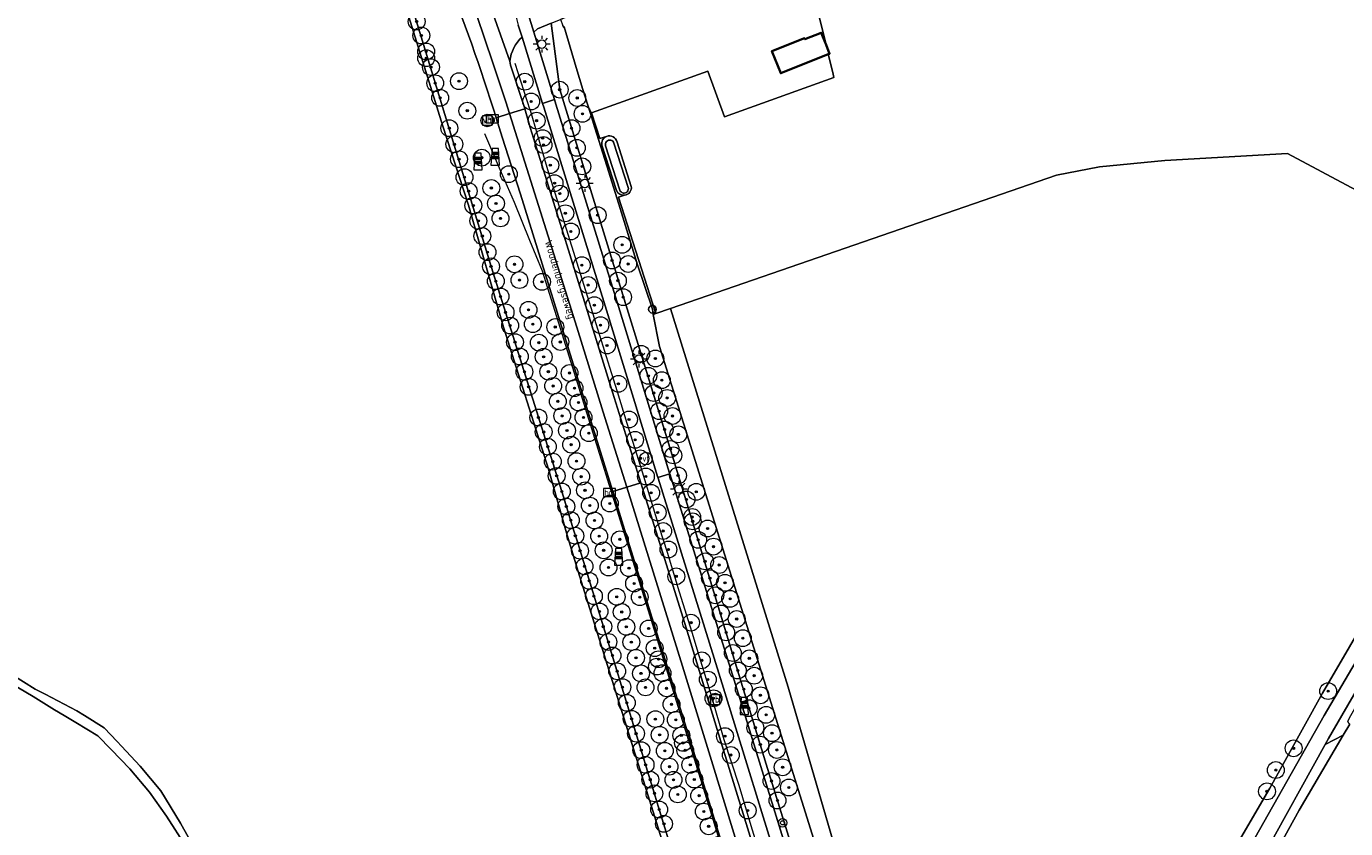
# Model space of a CAD drawing. Header units: metres. Extents: x 153919 to 160124, y 449312 to 452850.
# Tile 23 of 81: x 156414 to 156728, y 450473 to 450664. Entities that reach past the tile are written whole.
import ezdxf
from ezdxf.enums import TextEntityAlignment as Align

# ---------------------------------------------------------------- set-up
doc = ezdxf.new("R2010")
doc.units = ezdxf.units.M
for name, color, linetype, lineweight in [('B-WE-GR-BOOM-S', 90, 'Continuous', 25), ('B-WE-GR-BOS_GEMENGD-GV', 40, 'Continuous', 13), ('B-WE-GR-GRAS-GV', 60, 'Continuous', 13), ('B-WE-GR-GROENVOORZIENING-GV', 80, 'Continuous', 18), ('B-WE-IE-MEUBILAIR_WATERWEGMEUBILAIR-S', 150, 'Continuous', 25), ('B-WE-IE-MEUBILAIR_WEGMEUBILAIR-G', 7, 'Continuous', 18), ('B-WE-IE-MEUBILAIR_WEGMEUBILAIR-S', 7, 'Continuous', 25), ('B-WE-IE-MEUBILAIR_WEGMEUBILAIR_PAAL-S', 7, 'Continuous', 25), ('B-WE-KL-DATA_KABELBED-S', 90, 'Continuous', 25), ('B-WE-KL-ET_LS_OV_LICHTMAST-S', 190, 'Continuous', 25), ('B-WE-OG-BEBOUWING-GV', 7, 'Continuous', 35), ('B-WE-OG-TERREIN_CULTUURSCHEIDING-GV', 7, 'Continuous', 18), ('B-WE-OG-TERREIN_ERF-GV', 7, 'Continuous', 18), ('B-WE-OG-TOPOGRAFIE-T18', 7, 'Continuous', 18), ('B-WE-OG-TOPOGRAFIE_WATER_GREPPEL-GV', 160, 'Continuous', 18), ('B-WE-OG-TOPOGRAFIE_WATER_SLOOT-GV', 120, 'Continuous', 18), ('B-WE-VH-VERHARDING_ASFALT-GV', 252, 'Continuous', 18), ('B-WE-VH-VERHARDING_BETONSTRAATSTEEN-GV', 252, 'Continuous', 18), ('B-WE-VH-VERHARDING_FUNDERING_ZAND-GV', 7, 'Continuous', 18), ('B-WE-VH-VERHARDING_GESLOTEN-GV', 252, 'Continuous', 18), ('B-WE-VH-VERHARDING_OPEN-GV', 252, 'Continuous', 18), ('X-XX-AL-VERWIJZING-S', 7, 'Continuous', 25)]:
    doc.layers.add(name, color=color, linetype=linetype, lineweight=lineweight)
doc.styles.add('NLCS-ISO', font='NLCS-ISO.ttf')
doc.styles.add('NLCS-ISO-ANNOTATIVE-T18', font='verdana.ttf', dxfattribs={"height": 1.8})
doc.styles.add('NLCS-ISO-M1000-T18', font='NLCS-ISO.ttf', dxfattribs={"height": 1.8})

# ---------------------------------------------------------------- blocks, each defined once
blk = doc.blocks.new('SIE-WATER_VERKLIKKER_TRANSPORTLEIDING-SO')
at = {"color": 0, "linetype": 'ByBlock', "lineweight": 18}
blk.add_circle((0, 0), 1.5, dxfattribs=at)
at = {"color": 0, "linetype": 'ByBlock', "lineweight": 18, "style": 'NLCS-ISO'}
blk.add_text('vt', height=1.5, dxfattribs=at).set_placement((0, 0), align=Align.MIDDLE_CENTER)
blk = doc.blocks.new('SIE-WEG_VERKEERSBORD-SO')
at = {"color": 0, "linetype": 'ByBlock', "lineweight": 18}
blk.add_lwpolyline([(-1.125, -1.125), (1.125, -1.125), (1.125, 1.125), (-1.125, 1.125)], close=True, dxfattribs=at)
at = {"color": 0, "linetype": 'ByBlock', "lineweight": 18, "style": 'NLCS-ISO'}
blk.add_text('vb', height=1.5, dxfattribs=at).set_placement((0, 0), align=Align.MIDDLE_CENTER)
blk = doc.blocks.new('SKL-ET_OV_LICHTMAST-SO')
at = {"color": 0, "linetype": 'ByBlock', "lineweight": 18}
for points in [[(-1.25, 0), (-2, 0)], [(-1.41, 1.41), (-0.88, 0.88)], [(0, 2), (0, 1.25)], [(0.88, 0.88), (1.41, 1.41)], [(2, 0), (1.25, 0)], [(-1.41, -1.41), (-0.88, -0.88)], [(0, -1.25), (0, -2)], [(0.88, -0.88), (1.41, -1.41)]]:
    blk.add_lwpolyline(points, dxfattribs=at)
blk.add_circle((0, 0), 1, dxfattribs=at)
blk = doc.blocks.new('SIE-WEG_PAAL_GRENSPAAL-SO')
at = {"linetype": 'ByBlock', "lineweight": 18}
h = blk.add_hatch(color=0, dxfattribs=at)
h.dxf.hatch_style = 1
h.paths.add_polyline_path([(0.90625, -0.5), (0.875, 0), (-0.875, 0), (-0.90625, -0.5)])
h.paths.add_polyline_path([(-0.8125, 1), (-0.84375, 0.5), (0.84375, 0.5), (0.8125, 1)])
at = {"color": 0, "linetype": 'ByBlock', "lineweight": 18}
blk.add_lwpolyline([(-1, -2), (1, -2), (0.75, 2), (-0.75, 2)], close=True, dxfattribs=at)
for points in [[(0.875, 0), (-0.875, 0)], [(0.84375, 0.5), (-0.84375, 0.5)], [(0.8125, 1), (-0.8125, 1)], [(0.90625, -0.5), (-0.90625, -0.5)]]:
    blk.add_lwpolyline(points, dxfattribs=at)
blk = doc.blocks.new('SAL-VERWIJZING_SYMBOOL-SO')
at = {"color": 0, "linetype": 'ByBlock', "lineweight": -2}
blk.add_circle((0, 0), 0.9, dxfattribs=at)
at = {"color": 0, "linetype": 'ByBlock', "lineweight": -2, "style": 'NLCS-ISO-ANNOTATIVE-T18'}
blk.add_attdef('SYMBOOL', (2.5, -2.5), '', height=1.8, dxfattribs=at)
blk = doc.blocks.new('SIE-WEG_PAAL_VERKEERSBORD-SO')
at = {"color": 0, "linetype": 'ByBlock', "lineweight": 18}
blk.add_circle((0, 0), 1.5, dxfattribs=at)
at = {"color": 0, "linetype": 'ByBlock', "lineweight": 18, "style": 'NLCS-ISO'}
blk.add_text('vb', height=1.5, dxfattribs=at).set_placement((0, 0.13), align=Align.MIDDLE_CENTER)
blk = doc.blocks.new('SIE-WEG_PAAL_HECTOMETERPAAL-SO')
at = {"color": 0, "linetype": 'ByBlock', "lineweight": 18}
blk.add_lwpolyline([(-1.44375, -0.94375), (1.44375, -0.94375), (1.44375, 0.94375), (-1.44375, 0.94375)], close=True, dxfattribs=at)
at = {"color": 0, "linetype": 'ByBlock', "lineweight": 18, "style": 'NLCS-ISO'}
blk.add_text('hm', height=1.5, dxfattribs=at).set_placement((0, 0), align=Align.MIDDLE_CENTER)
at = {"style": 'NLCS-ISO'}
blk.add_attdef('WAARDE', (2.13125, -1.69375), '', height=1.5, dxfattribs=at)
blk = doc.blocks.new('SKL-DATA_DETECTIE_METER_SENSOR-SO')
at = {"color": 0, "linetype": 'ByBlock', "lineweight": 18}
for radius in [1, 0.5]:
    blk.add_circle((0, 0), radius, dxfattribs=at)
blk = doc.blocks.new('SGR-BOOM_01-SO')
at = {"linetype": 'ByBlock', "lineweight": 18}
h = blk.add_hatch(color=0, dxfattribs=at)
h.dxf.hatch_style = 1
edge = h.paths.add_edge_path()
edge.add_arc((0, 0), 0.25, 0, 360)
at = {"color": 0, "linetype": 'ByBlock', "lineweight": 18}
for radius in [2, 0.25]:
    blk.add_circle((0, 0), radius, dxfattribs=at)

msp = doc.modelspace()

# ---------------------------------------------------------------- linework, layer by layer
at = {"layer": 'B-WE-GR-BOS_GEMENGD-GV', "flags": 128}
for points in [[(156575.125, 450438.104), (156564.293, 450473.515), (156545.335, 450534.238), (156542.77, 450542.914), (156538.31, 450558.563), (156527.572, 450592.359), (156519.239, 450621.354), (156513.127, 450640.172), (156503.269, 450672.128)], [(156755.01, 450611.861), (156714.124, 450633.628), (156684.944, 450632.035), (156669.424, 450630.471), (156659.171, 450628.505), (156567.348, 450596.821), (156595.326, 450506.731), (156609.901, 450456.692)], [(156680.03, 450431.474), (156709.903, 450482.72), (156722.499, 450505.329), (156754.001, 450559.453)], [(156410.624, 450509.74), (156416.148, 450506.287), (156418.536, 450505.07), (156426.102, 450501.14), (156427.905, 450500), (156432.577, 450497.045), (156435.706, 450493.787), (156436.675, 450492.73), (156441.156, 450487.968), (156446.097, 450482.105), (156450.747, 450474.403), (156454.953, 450466.829)], [(156452.122, 450468.759), (156447.44, 450476.046), (156443.383, 450481.751), (156438.697, 450487.356), (156434.224, 450491.923), (156431.096, 450495.157), (156425.826, 450498.352), (156423.042, 450500), (156420.783, 450501.337), (156415.685, 450504.515), (156410.444, 450507.589)]]:
    msp.add_lwpolyline(points, dxfattribs=at)
msp.add_lwpolyline([(156637.92, 450355.865), (156645.416, 450368.961), (156644.072, 450367.676), (156642.444, 450367.02), (156640.813, 450366.855), (156639.38, 450368.16), (156637.3, 450372.824), (156624.792, 450406.711), (156609.901, 450456.692), (156595.326, 450506.731), (156567.348, 450596.821), (156563.881, 450595.625), (156563.246, 450595.406), (156564.679, 450587.763), (156615.698, 450424.943)], close=True, dxfattribs=at)
at = {"layer": 'B-WE-GR-GRAS-GV', "flags": 128}
for points in [[(156738.943, 450818.431), (156671.627, 450789.587), (156601.575, 450758.463), (156601.438, 450758.405), (156605.292, 450746.474), (156615.426, 450715.105), (156622.041, 450691.292), (156602.72, 450685.383), (156599.81, 450682.539), (156599.81, 450678.107), (156604.334, 450659.494), (156605.171, 450657.402), (156604.871, 450657.282), (156605.926, 450652.941), (156606.222, 450651.722), (156580.15, 450642.364), (156576.244, 450653.247), (156548.543, 450643.305), (156550.502, 450637.215), (156552.074, 450637.72)], [(156556.4, 450623.722), (156554.989, 450623.268), (156563.881, 450595.625), (156567.348, 450596.821), (156659.171, 450628.505), (156669.424, 450630.471), (156684.944, 450632.035), (156714.124, 450633.628), (156755.01, 450611.861), (156773.397, 450651.644)], [(156554.615, 450636.377), (156558, 450625.854)]]:
    msp.add_lwpolyline(points, dxfattribs=at)
at = {"layer": 'B-WE-GR-GRAS-GV'}
for points in [[(156552.074, 450637.72, -0.4798494), (156554.615, 450636.377)], [(156558, 450625.854, -0.4281215), (156556.4, 450623.722)]]:
    msp.add_lwpolyline(points, format="xyb", dxfattribs=at)
at = {"layer": 'B-WE-GR-GROENVOORZIENING-GV', "flags": 128}
for points in [[(156402.04, 450805.037), (156418.94, 450787.548), (156445.057, 450761.318), (156444.614, 450760.897), (156448.849, 450756.536), (156451.57, 450752.785), (156451.721, 450752.635), (156473.494, 450730.993), (156485.229, 450719.121), (156487.025, 450717.011), (156488.458, 450715.128), (156490.559, 450711.738), (156492.143, 450707.865), (156493.809, 450702.578), (156496.935, 450692.659), (156503.269, 450672.128), (156504.612, 450672.662), (156524.638, 450606.815), (156541.495, 450553.281)], [(156634.623, 450354.898), (156635.259, 450353.169), (156636.255, 450353.638), (156631.574, 450367.785), (156624.709, 450378.237), (156616.942, 450402.637), (156608.019, 450430.672), (156602.91, 450447.041), (156597.956, 450463.099), (156590.114, 450488.439), (156581.089, 450518.098), (156571.629, 450549.257), (156566.543, 450565.804), (156561.303, 450582.849), (156555.705, 450601.043), (156540.975, 450648.851), (156538.911, 450664.65), (156535.699, 450663.328), (156534.801, 450662.553)], [(156538.911, 450664.65), (156540.975, 450648.851), (156555.705, 450601.043), (156561.303, 450582.849), (156566.543, 450565.804), (156571.629, 450549.257), (156581.089, 450518.098), (156590.114, 450488.439), (156597.956, 450463.099)], [(156615.698, 450424.943), (156564.679, 450587.763), (156563.246, 450595.406), (156563.019, 450596.614), (156559.507, 450607.188), (156555.075, 450621.651), (156552.187, 450630.711), (156550.755, 450635.246), (156549.332, 450639.782), (156548.27, 450643.202), (156546.511, 450648.864), (156544.928, 450654.139), (156541.998, 450663.805), (156541.858, 450663.746), (156541.721, 450664.094)], [(156623.877, 450366.633), (156622.911, 450368.388), (156608.168, 450415.495), (156594.153, 450460.522), (156593.996, 450461.031), (156579.94, 450506.515), (156564.367, 450556.442), (156564.316, 450556.607), (156552.1, 450596.37), (156537.195, 450644.653), (156536.904, 450645.593), (156532.035, 450661.333)], [(156534.801, 450662.553), (156539.736, 450646.47), (156540.063, 450645.406), (156554.973, 450597.237), (156567.126, 450557.662), (156567.177, 450557.499), (156582.828, 450507.348), (156596.841, 450461.976), (156596.859, 450461.918), (156611.307, 450415.31), (156623.918, 450375.135)], [(156529.133, 450655.649), (156529.24, 450654.685), (156532.587, 450644.601), (156532.676, 450644.284), (156533.916, 450639.862), (156542.694, 450611.92), (156553.158, 450578.151), (156560.311, 450555.356), (156561.102, 450552.835), (156570.759, 450521.907), (156579.329, 450493.788), (156586.32, 450471.185), (156589.911, 450459.764), (156593.178, 450449.372)], [(156614.967, 450332.511), (156619.807, 450334.069), (156610.532, 450364.091), (156602.879, 450388.684), (156598.151, 450403.877), (156591.392, 450425.6), (156582.74, 450453.687), (156577.305, 450470.863), (156579.031, 450471.409), (156571.844, 450494.634), (156564.893, 450517.084), (156556.093, 450545.258), (156553.6, 450553.262), (156547.325, 450573.415), (156538.611, 450601.541), (156531.676, 450623.984), (156527.272, 450637.58), (156525.878, 450642.18), (156525.855, 450642.255)]]:
    msp.add_lwpolyline(points, dxfattribs=at)
at = {"layer": 'B-WE-GR-GROENVOORZIENING-GV'}
for points in [[(156525.855, 450642.255, 0.0175761), (156513.627, 450676.829)], [(156532.035, 450661.333, 0.1914512), (156529.133, 450655.649)], [(156541.495, 450553.281, -0.0007821), (156572.011, 450453.501)]]:
    msp.add_lwpolyline(points, format="xyb", dxfattribs=at)
at = {"layer": 'B-WE-IE-MEUBILAIR_WEGMEUBILAIR-G', "flags": 128}
for points in [[(156533.946, 450643.948), (156530.352, 450655.044)], [(156533.946, 450643.948), (156535.583, 450638.252), (156536.127, 450636.329), (156538.268, 450629.056), (156540.863, 450621.05), (156543.773, 450611.694), (156550.45, 450590.463), (156552.823, 450582.872), (156554.617, 450577.072), (156556.942, 450569.511), (156560.591, 450557.941), (156562.346, 450552.278), (156564.642, 450544.718), (156566.529, 450538.878), (156569.415, 450529.425), (156572.377, 450519.796), (156574.169, 450514.033), (156577.117, 450504.535), (156580.063, 450494.314), (156583.565, 450483.407), (156586.416, 450473.851), (156591.158, 450458.601)], [(156523.058, 450638.384), (156526.788, 450629.719), (156530.178, 450622.106), (156533.751, 450613.076), (156535.274, 450609.42), (156536.788, 450605.719), (156544.049, 450582.807), (156559.504, 450533.162), (156576.199, 450479.207), (156586.723, 450444.984), (156591.821, 450428.008), (156598.898, 450405.094), (156602.519, 450393.577), (156606.833, 450379.924), (156611.982, 450363.059), (156615.512, 450351.515), (156619.217, 450339.542)]]:
    msp.add_lwpolyline(points, dxfattribs=at)
at = {"layer": 'B-WE-OG-BEBOUWING-GV', "flags": 128}
msp.add_lwpolyline([(156604.871, 450657.282), (156605.171, 450657.402), (156604.334, 450659.494), (156603.183, 450662.371), (156599.334, 450660.831), (156599.212, 450661.134), (156591.459, 450658.032), (156593.568, 450652.76)], close=True, dxfattribs=at)
at = {"layer": 'B-WE-OG-TERREIN_CULTUURSCHEIDING-GV', "flags": 128}
for points in [[(156754.001, 450559.453), (156722.499, 450505.329), (156709.903, 450482.72), (156680.03, 450431.474)], [(156650.09, 450371.343), (156722.883, 450500), (156732.09, 450515.609)]]:
    msp.add_lwpolyline(points, dxfattribs=at)
msp.add_lwpolyline([(156707.747, 450465.438), (156708.087, 450464.974), (156708.262, 450464.483), (156708.328, 450463.676), (156708.325, 450463.129), (156708.798, 450462.858), (156716.885, 450477.507), (156727.401, 450495.359), (156723.107, 450493.083), (156708.425, 450466.615)], close=True, dxfattribs=at)
at = {"layer": 'B-WE-OG-TERREIN_ERF-GV', "flags": 128}
for points in [[(156552.074, 450637.72), (156550.502, 450637.215), (156548.543, 450643.305), (156576.244, 450653.247), (156580.15, 450642.364), (156606.222, 450651.722), (156605.926, 450652.941), (156604.871, 450657.282), (156593.568, 450652.76), (156591.459, 450658.032), (156599.212, 450661.134), (156599.334, 450660.831), (156603.183, 450662.371), (156604.334, 450659.494), (156599.81, 450678.107), (156599.81, 450682.539), (156602.72, 450685.383), (156622.041, 450691.292), (156615.426, 450715.105), (156586.454, 450705.448), (156534.5, 450688.087), (156539.717, 450671.137)], [(156542.734, 450666.213), (156542.463, 450666.111), (156541.144, 450665.568), (156541.721, 450664.094), (156541.858, 450663.746), (156541.998, 450663.805), (156544.928, 450654.139), (156546.511, 450648.864), (156548.27, 450643.202), (156549.332, 450639.782), (156550.755, 450635.246), (156552.187, 450630.711), (156555.075, 450621.651), (156559.507, 450607.188), (156563.019, 450596.614), (156563.246, 450595.406), (156563.881, 450595.625), (156554.989, 450623.268), (156556.4, 450623.722)], [(156554.478, 450624.856), (156550.996, 450635.68)], [(156728.936, 450497.971), (156727.401, 450495.359), (156716.885, 450477.507), (156708.798, 450462.858)]]:
    msp.add_lwpolyline(points, dxfattribs=at)
at = {"layer": 'B-WE-OG-TERREIN_ERF-GV'}
for points in [[(156550.996, 450635.68, -0.3520795), (156552.074, 450637.72)], [(156556.4, 450623.722, -0.3370744), (156554.478, 450624.856)]]:
    msp.add_lwpolyline(points, format="xyb", dxfattribs=at)
at = {"layer": 'B-WE-OG-TOPOGRAFIE_WATER_GREPPEL-GV', "flags": 128}
msp.add_lwpolyline([(156541.495, 450553.281), (156524.638, 450606.815), (156504.612, 450672.662), (156503.269, 450672.128), (156513.127, 450640.172), (156519.239, 450621.354), (156527.572, 450592.359), (156538.31, 450558.563), (156542.77, 450542.914), (156545.335, 450534.238), (156564.293, 450473.515), (156575.125, 450438.104), (156579.405, 450425.037), (156599.904, 450357.129), (156607.625, 450331.888), (156609.376, 450332.408)], dxfattribs=at)
at = {"layer": 'B-WE-OG-TOPOGRAFIE_WATER_GREPPEL-GV'}
msp.add_lwpolyline([(156572.011, 450453.501, 0.0007821), (156541.495, 450553.281)], format="xyb", dxfattribs=at)
at = {"layer": 'B-WE-OG-TOPOGRAFIE_WATER_SLOOT-GV'}
for points in [[(156552.074, 450637.72, 0.3520795), (156550.996, 450635.68)], [(156551.897, 450635.503, -1.0003122), (156553.866, 450636.137)], [(156553.866, 450636.137, 1.0003122), (156551.897, 450635.503)], [(156554.615, 450636.377, 0.4798494), (156552.074, 450637.72)], [(156557.251, 450625.613, -1.0214043), (156555.282, 450624.98)], [(156555.282, 450624.98, 1.0214043), (156557.251, 450625.613)], [(156556.4, 450623.722, 0.4281215), (156558, 450625.854)], [(156554.478, 450624.856, 0.3370744), (156556.4, 450623.722)]]:
    msp.add_lwpolyline(points, format="xyb", dxfattribs=at)
at = {"layer": 'B-WE-OG-TOPOGRAFIE_WATER_SLOOT-GV', "flags": 128}
for points in [[(156550.996, 450635.68), (156554.478, 450624.856)], [(156555.282, 450624.98), (156551.897, 450635.503)], [(156551.897, 450635.503), (156555.282, 450624.98)], [(156553.866, 450636.137), (156557.251, 450625.613)], [(156557.251, 450625.613), (156553.866, 450636.137)], [(156558, 450625.854), (156554.615, 450636.377)]]:
    msp.add_lwpolyline(points, dxfattribs=at)
at = {"layer": 'B-WE-VH-VERHARDING_ASFALT-GV', "flags": 128}
for points in [[(156732.09, 450515.609), (156722.883, 450500), (156650.09, 450371.343)], [(156708.425, 450466.615), (156723.107, 450493.083), (156723.914, 450494.538), (156727.085, 450500), (156737.094, 450517.242)]]:
    msp.add_lwpolyline(points, dxfattribs=at)
at = {"layer": 'B-WE-VH-VERHARDING_BETONSTRAATSTEEN-GV', "flags": 128}
msp.add_lwpolyline([(156723.107, 450493.083), (156727.401, 450495.359), (156728.936, 450497.971), (156728.735, 450498.083), (156728.486, 450498.682), (156729.231, 450500), (156731.897, 450504.72), (156732.134, 450505.148), (156732.889, 450504.725), (156733.292, 450505.453), (156732.542, 450505.884), (156737.546, 450514.922), (156737.094, 450517.242), (156727.085, 450500), (156723.914, 450494.538)], close=True, dxfattribs=at)
at = {"layer": 'B-WE-VH-VERHARDING_FUNDERING_ZAND-GV', "flags": 128}
for points in [[(156454.953, 450466.829), (156450.747, 450474.403), (156446.097, 450482.105), (156441.156, 450487.968), (156436.675, 450492.73), (156435.706, 450493.787), (156432.577, 450497.045), (156427.905, 450500), (156426.102, 450501.14), (156418.536, 450505.07), (156416.148, 450506.287), (156410.624, 450509.74)], [(156410.444, 450507.589), (156415.685, 450504.515), (156420.783, 450501.337), (156423.042, 450500), (156425.826, 450498.352), (156431.096, 450495.157), (156434.224, 450491.923), (156438.697, 450487.356), (156443.383, 450481.751), (156447.44, 450476.046), (156452.122, 450468.759)]]:
    msp.add_lwpolyline(points, dxfattribs=at)
at = {"layer": 'B-WE-VH-VERHARDING_GESLOTEN-GV', "flags": 128}
for points in [[(156517.386, 450708.986), (156524.427, 450686.116), (156530.603, 450666.114), (156530.936, 450664.801), (156531.095, 450664.172), (156532.035, 450661.333)], [(156532.035, 450661.333), (156536.904, 450645.593), (156539.736, 450646.47), (156534.801, 450662.553), (156533.481, 450666.855), (156521.844, 450704.773)], [(156518.812, 450673.181), (156521.273, 450666.519), (156525.075, 450655.207), (156528.142, 450645.957), (156529.025, 450643.154), (156532.676, 450644.284), (156532.587, 450644.601), (156529.24, 450654.685), (156529.133, 450655.649), (156525.18, 450666.811), (156525.01, 450667.011), (156521.582, 450676.404)], [(156525.855, 450642.255), (156525.878, 450642.18), (156529.025, 450643.154), (156528.142, 450645.957), (156525.075, 450655.207), (156521.273, 450666.519), (156518.812, 450673.181)]]:
    msp.add_lwpolyline(points, dxfattribs=at)
at = {"layer": 'B-WE-VH-VERHARDING_GESLOTEN-GV'}
msp.add_lwpolyline([(156513.627, 450676.829, -0.0175761), (156525.855, 450642.255)], format="xyb", dxfattribs=at)
at = {"layer": 'B-WE-VH-VERHARDING_GESLOTEN-GV', "flags": 128}
for points in [[(156560.311, 450555.356), (156553.158, 450578.151), (156542.694, 450611.92), (156533.916, 450639.862), (156532.676, 450644.284), (156529.025, 450643.154), (156544.631, 450593.628), (156551.731, 450570.862), (156556.969, 450554.313)], [(156564.316, 450556.607), (156567.177, 450557.499), (156567.126, 450557.662), (156554.973, 450597.237), (156540.063, 450645.406), (156539.736, 450646.47), (156536.904, 450645.593), (156537.195, 450644.653), (156552.1, 450596.37)], [(156525.878, 450642.18), (156527.272, 450637.58), (156531.676, 450623.984), (156538.611, 450601.541), (156547.325, 450573.415), (156553.6, 450553.262), (156556.969, 450554.313), (156551.731, 450570.862), (156544.631, 450593.628), (156529.025, 450643.154)], [(156567.177, 450557.499), (156564.316, 450556.607), (156564.367, 450556.442), (156579.94, 450506.515), (156593.996, 450461.031), (156596.859, 450461.918), (156596.841, 450461.976), (156582.828, 450507.348)], [(156579.031, 450471.409), (156579.731, 450469.146), (156583.274, 450457.707), (156586.516, 450458.712), (156586.471, 450458.857), (156570.197, 450511.724), (156556.969, 450554.313), (156553.6, 450553.262), (156556.093, 450545.258), (156564.893, 450517.084), (156571.844, 450494.634)], [(156589.911, 450459.764), (156586.32, 450471.185), (156579.329, 450493.788), (156570.759, 450521.907), (156561.102, 450552.835), (156560.311, 450555.356), (156556.969, 450554.313), (156570.197, 450511.724), (156586.471, 450458.857), (156586.516, 450458.712)]]:
    msp.add_lwpolyline(points, close=True, dxfattribs=at)
at = {"layer": 'B-WE-VH-VERHARDING_OPEN-GV', "flags": 128}
msp.add_lwpolyline([(156534.801, 450662.553), (156535.699, 450663.328), (156538.911, 450664.65), (156541.144, 450665.568), (156542.463, 450666.111), (156542.734, 450666.213), (156541.411, 450669.65), (156541.136, 450669.541), (156539.798, 450669.003), (156537.787, 450668.194), (156534.935, 450667.046), (156533.481, 450666.855)], close=True, dxfattribs=at)
for points in [[(156525.18, 450666.811), (156529.133, 450655.649)], [(156532.035, 450661.333), (156531.095, 450664.172)]]:
    msp.add_lwpolyline(points, dxfattribs=at)
at = {"layer": 'B-WE-VH-VERHARDING_OPEN-GV'}
msp.add_lwpolyline([(156529.133, 450655.649, -0.1914512), (156532.035, 450661.333)], format="xyb", dxfattribs=at)

# ---------------------------------------------------------------- block references
at = {"layer": 'B-WE-GR-BOOM-S'}
for p in [(156506.946, 450665.048), (156508.054, 450661.737), (156509.198, 450657.934), (156509.214, 450656.348), (156510.335, 450654.216), (156511.36, 450650.372), (156517.015, 450650.851), (156532.652, 450650.739), (156540.975, 450648.851), (156512.547, 450646.891), (156534.186, 450646.034), (156545.15, 450646.866), (156518.989, 450643.84), (156546.415, 450643.093), (156514.701, 450639.676), (156535.477, 450641.47), (156543.764, 450639.69), (156536.912, 450637.331), (156515.917, 450635.853), (156537.106, 450635.681), (156545.036, 450635.003), (156517.02, 450632.299), (156522.426, 450632.671), (156538.734, 450630.887), (156546.342, 450630.595), (156518.325, 450628.023), (156528.861, 450628.74), (156539.757, 450626.603), (156519.32, 450624.718), (156524.711, 450625.458), (156541.019, 450624.126), (156520.429, 450621.276), (156525.807, 450621.793), (156521.604, 450617.637), (156526.891, 450618.232), (156542.307, 450619.448), (156549.992, 450618.995), (156522.57, 450614.036), (156543.611, 450615.107), (156555.856, 450611.947), (156523.793, 450610.193), (156553.432, 450608.202), (156524.638, 450606.815), (156530.22, 450607.313), (156546.231, 450607.108), (156557.264, 450607.387), (156525.773, 450603.294), (156531.39, 450603.563), (156536.762, 450603.133), (156547.736, 450602.373), (156554.826, 450603.408), (156526.883, 450599.654), (156556.056, 450599.48), (156528.098, 450595.896), (156533.543, 450596.48), (156549.215, 450597.587), (156529.198, 450592.737), (156534.572, 450593.077), (156539.919, 450592.397), (156550.662, 450592.832), (156530.343, 450588.802), (156536.009, 450588.67), (156541.134, 450588.837), (156552.226, 450587.987), (156560.344, 450586.012), (156531.484, 450585.392), (156537.156, 450585.306), (156563.73, 450584.905), (156532.581, 450581.727), (156538.272, 450581.779), (156543.322, 450581.458), (156562.062, 450580.779), (156565.263, 450579.763), (156533.592, 450578.185), (156539.433, 450578.376), (156544.484, 450577.859), (156554.932, 450578.897), (156563.346, 450576.694), (156540.53, 450574.71), (156545.435, 450574.428), (156566.555, 450575.527), (156535.903, 450570.893), (156541.58, 450571.248), (156546.642, 450570.888), (156557.463, 450570.384), (156564.645, 450572.372), (156567.821, 450571.238), (156537.17, 450567.439), (156542.701, 450567.766), (156547.898, 450567.145), (156565.931, 450568.024), (156538.167, 450563.937), (156543.69, 450564.415), (156558.91, 450565.564), (156569.205, 450566.858), (156560.149, 450561.157), (156567.337, 450563.388), (156568.016, 450561.86), (156539.335, 450560.383), (156544.96, 450560.501), (156540.253, 450556.985), (156546.064, 450556.815), (156561.487, 450556.848), (156569.121, 450557.086), (156541.495, 450553.281), (156547, 450553.556), (156562.75, 450552.954), (156571.139, 450551.386), (156573.467, 450553.205), (156542.539, 450549.707), (156548.149, 450549.929), (156552.904, 450550.409), (156564.281, 450548.272), (156543.607, 450546.447), (156549.245, 450546.395), (156572.501, 450547.221), (156572.616, 450546.174), (156544.69, 450542.755), (156550.363, 450542.669), (156555.284, 450541.889), (156565.581, 450543.885), (156576.164, 450544.464), (156545.819, 450539.188), (156551.43, 450539.279), (156566.841, 450539.484), (156573.935, 450541.794), (156577.587, 450540.163), (156575.555, 450536.66), (156578.926, 450535.789), (156546.863, 450535.482), (156552.576, 450535.213), (156557.46, 450535.057), (156568.708, 450533.098), (156576.72, 450532.665), (156547.979, 450532.02), (156558.669, 450531.384), (156580.303, 450531.56), (156549.115, 450528.368), (156554.544, 450528.221), (156560.019, 450528.134), (156577.996, 450528.599), (156581.538, 450527.743), (156550.435, 450524.756), (156555.733, 450524.608), (156579.302, 450524.258), (156551.341, 450521.135), (156556.822, 450521.094), (156562.135, 450520.71), (156572.206, 450522.081), (156583.083, 450522.957), (156552.562, 450517.49), (156558.018, 450517.461), (156580.595, 450519.759), (156584.535, 450518.38), (156553.551, 450514.27), (156559.121, 450513.71), (156563.581, 450516.021), (156582.181, 450514.854), (156586.08, 450513.593), (156554.655, 450510.519), (156564.116, 450511.634), (156564.461, 450513.379), (156574.78, 450513.121), (156583.353, 450510.709), (156560.317, 450510.012), (156565.416, 450510.06), (156576.232, 450508.544), (156587.246, 450509.467), (156555.897, 450506.749), (156561.385, 450506.688), (156566.381, 450506.459), (156584.778, 450506.277), (156588.724, 450504.812), (156723.821, 450505.808), (156556.936, 450502.997), (156567.571, 450502.649), (156577.55, 450504.098), (156585.933, 450501.731), (156558.08, 450499.192), (156563.738, 450499.147), (156568.59, 450498.957), (156590.11, 450500.169), (156559.143, 450495.691), (156564.757, 450495.388), (156569.91, 450495.279), (156580.288, 450495.107), (156587.536, 450497.096), (156591.488, 450495.808), (156560.38, 450491.743), (156565.986, 450491.591), (156570.323, 450493.479), (156570.842, 450491.711), (156588.708, 450493.082), (156592.653, 450491.814), (156715.59, 450492.195), (156581.674, 450490.595), (156561.409, 450488.274), (156567.09, 450487.84), (156572.043, 450488.256), (156594.016, 450487.69), (156711.369, 450487.025), (156562.524, 450484.746), (156568.052, 450484.699), (156572.993, 450484.759), (156591.378, 450484.42), (156595.509, 450482.864), (156563.507, 450481.48), (156569.081, 450481.23), (156574.17, 450480.923), (156592.803, 450479.789), (156709.259, 450481.959), (156564.638, 450477.651), (156575.281, 450477.152), (156585.689, 450477.408), (156565.786, 450474.222), (156576.41, 450473.65)]:
    msp.add_blockref('SGR-BOOM_01-SO', p, dxfattribs=at)
at = {"layer": 'B-WE-IE-MEUBILAIR_WATERWEGMEUBILAIR-S'}
msp.add_blockref('SIE-WATER_VERKLIKKER_TRANSPORTLEIDING-SO', (156561.504, 450561.114), dxfattribs=at)
at = {"layer": 'B-WE-IE-MEUBILAIR_WEGMEUBILAIR-S'}
for name, p in [('SIE-WEG_PAAL_VERKEERSBORD-SO', (156523.743, 450641.515)), ('SIE-WEG_VERKEERSBORD-SO', (156523.743, 450641.515)), ('SIE-WEG_PAAL_GRENSPAAL-SO', (156525.625, 450632.884)), ('SIE-WEG_PAAL_GRENSPAAL-SO', (156521.513, 450631.746)), ('SIE-WEG_PAAL_GRENSPAAL-SO', (156555.01, 450537.734)), ('SIE-WEG_PAAL_VERKEERSBORD-SO', (156577.939, 450503.78)), ('SIE-WEG_VERKEERSBORD-SO', (156577.939, 450503.78)), ('SIE-WEG_PAAL_GRENSPAAL-SO', (156584.917, 450502.262))]:
    msp.add_blockref(name, p, dxfattribs=at)
at = {"layer": 'B-WE-IE-MEUBILAIR_WEGMEUBILAIR_PAAL-S'}
for p in [(156524.94, 450641.89), (156552.808, 450553.015)]:
    msp.add_blockref('SIE-WEG_PAAL_HECTOMETERPAAL-SO', p, dxfattribs=at)
at = {"layer": 'B-WE-KL-DATA_KABELBED-S'}
msp.add_blockref('SKL-DATA_DETECTIE_METER_SENSOR-SO', (156593.997, 450474.475), dxfattribs=at)
at = {"layer": 'B-WE-KL-ET_LS_OV_LICHTMAST-S'}
for p in [(156536.698, 450659.67), (156546.928, 450626.528), (156559.826, 450584.787), (156569.331, 450553.844)]:
    msp.add_blockref('SKL-ET_OV_LICHTMAST-SO', p, dxfattribs=at)
at = {"layer": 'X-XX-AL-VERWIJZING-S'}
msp.add_blockref('SAL-VERWIJZING_SYMBOOL-SO', (156563.019, 450596.614), dxfattribs=at)

# ---------------------------------------------------------------- texts
at = {"layer": 'B-WE-OG-TOPOGRAFIE-T18', "style": 'NLCS-ISO-M1000-T18'}
msp.add_text('Woudenbergseweg', height=1.8, rotation=287, dxfattribs=at).set_placement((156540.824, 450603.601), align=Align.MIDDLE)

doc.saveas('drawing.dxf')
